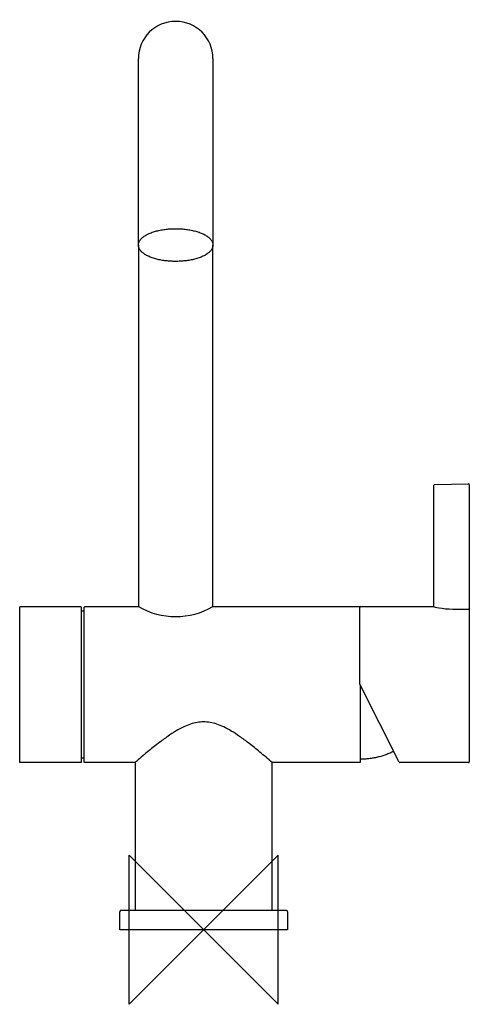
# Model space of a CAD drawing. Header units: millimetres. Extents: x -49 to 71, y -20 to 244.
import ezdxf

# ---------------------------------------------------------------- set-up
doc = ezdxf.new("R2010")
doc.units = ezdxf.units.MM
doc.header["$MEASUREMENT"] = 0
doc.layers.add('ORIGIN', color=6, linetype='Continuous')
doc.layers.add('PLANNING', color=1, linetype='Continuous')

# ---------------------------------------------------------------- blocks, each defined once
blk = doc.blocks.new('707125_F')
at = {"layer": 'ORIGIN'}
for p, q in [((20, 20), (-20, -20)), ((-20, -20), (-20, 20)), ((-20, 20), (20, -20)), ((20, -20), (20, 20))]:
    blk.add_line(p, q, dxfattribs=at)
at = {"layer": 'PLANNING'}
for p, q in [((-17.5, 183.58), (-17.5, 233.5)), ((2.5, 233.5), (2.5, 183.58)), ((61.7, 86.59), (61.7, 119.14)), ((61.9, 119.34), (71, 119.5)), ((41.9, 65.75), (41.9, 86.4)), ((42.1, 86.6), (61.65, 86.6)), ((66.8, 85.96), (71, 85.96)), ((71.2, 85.75), (71.2, 45)), ((52.44, 44.91), (41.92, 65.66)), ((71, 44.8), (52.62, 44.8)), ((-22.5, 0), (-22.5, 4.8)), ((22.5, 4.8), (22.5, 0)), ((22.5, 0), (-22.5, 0))]:
    blk.add_line(p, q, dxfattribs=at)
for points in [[(71.2, 119.3), (71.2, 85.75)], [(-22.1, 5.2), (22.1, 5.2)]]:
    blk.add_lwpolyline(points, dxfattribs=at)
for centre, radius, start, end in [((-7.5, 233.5), 10, 360, 180), ((61.9, 119.14), 0.2, 91, 179.9658), ((71, 119.3), 0.2, 0.202, 92.489), ((-7.5, 104.14), 20.19, 240.3057, 299.6943), ((42.1, 86.4), 0.2, 90, 180), ((70.99, 85.75), 0.207, 0, 88.1879), ((42.14, 65.76), 0.236, 182.0946, 204.7985), ((71, 47.62), 0.2, 350.3886, 358.7518), ((52.62, 45), 0.2, 206.8931, 270), ((71, 45), 0.2, 270, 360), ((-22.1, 4.8), 0.4, 90.0001, 180), ((22.1, 4.8), 0.4, 359.9966, 90.0033)]:
    blk.add_arc(centre, radius, start, end, dxfattribs=at)
for points, weights, degree in [([(-17.5, 183.53), (-17.5, 187.92), (-7.5, 187.92)], [1, 0.707106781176, 1], 2), ([(-7.5, 187.92), (2.5, 187.92), (2.5, 183.53)], [1, 0.707106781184, 1], 2), ([(-7.5, 179.15), (-17.5, 179.15), (-17.5, 183.53)], [1, 0.707106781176, 1], 2), ([(2.5, 183.53), (2.5, 179.15), (-7.5, 179.15)], [1, 0.707106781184, 1], 2), ([(-49.3, 86.4), (-49.3, 86.6), (-49.1, 86.6)], [1, 0.707108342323, 1], 2), ([(-49.3, 86.38), (-49.3, 86.39), (-49.3, 86.4), (-49.3, 86.4)], [1, 0.984507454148, 0.969374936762, 0.954602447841], 3), ([(-33, 86.6), (-32.8, 86.6), (-32.8, 86.4)], [1, 0.707111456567, 1], 2), ([(-32, 86.4), (-32, 86.6), (-31.8, 86.6)], [1, 0.707108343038, 1], 2), ([(41.8, 86.6), (41.89, 86.6), (41.95, 86.53)], [1, 0.911560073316, 1], 2), ([(50.97, 47.82), (46.73, 45.7), (42, 45.7)], [1, 0.973103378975, 1], 2), ([(-49.1, 44.8), (-49.3, 44.8), (-49.3, 45)], [1, 0.707111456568, 1], 2), ([(-32.8, 45), (-32.8, 44.8), (-33, 44.8)], [1, 0.707108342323, 1], 2), ([(-31.8, 44.8), (-32, 44.8), (-32, 45)], [1, 0.707111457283, 1], 2), ([(42, 45), (42, 44.8), (41.8, 44.8)], [1, 0.707107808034, 1], 2)]:
    blk.add_rational_spline(points, weights, degree=degree, dxfattribs=at)
for points in [[(-17.5, 183.48), (-17.5, 135.04), (-17.5, 86.6)], [(2.5, 86.6), (2.5, 135.04), (2.5, 183.48)], [(-49.3, 45), (-49.3, 65.69), (-49.3, 86.38)], [(-49.1, 86.6), (-41.05, 86.6), (-33, 86.6)], [(-32.8, 86.4), (-32.8, 86.39), (-32.8, 86.38)], [(-32.8, 86.38), (-32.8, 65.69), (-32.8, 45)], [(-32.8, 85.45), (-32.4, 85.45), (-32, 85.45)], [(-32, 65.7), (-32, 76.05), (-32, 86.4)], [(-31.8, 86.6), (-24.65, 86.6), (-17.5, 86.6)], [(2.5, 86.6), (22.15, 86.6), (41.8, 86.6)], [(-32, 45), (-32, 55.35), (-32, 65.7)], [(42, 45), (42, 55.25), (42, 65.5)], [(-32, 45.95), (-32.4, 45.95), (-32.8, 45.95)], [(-33, 44.8), (-41.05, 44.8), (-49.1, 44.8)], [(-18.35, 44.8), (-25.08, 44.8), (-31.8, 44.8)], [(-18.35, 44.8), (-18.35, 25), (-18.35, 5.2)], [(18.35, 5.2), (18.35, 25), (18.35, 44.8)], [(41.8, 44.8), (30.08, 44.8), (18.35, 44.8)]]:
    blk.add_open_spline(points, degree=2, dxfattribs=at)
for points, knots in [([(61.65, 86.6), (61.65, 86.6), (62.21, 86.45), (64.1, 86.11), (65.43, 85.96), (66.8, 85.96)], [19.3641589, 19.3641589, 19.3641589, 19.3641589, 19.6141589, 19.6141589, 19.8641589, 19.8641589, 19.8641589, 19.8641589]), ([(18.35, 44.8), (17.27, 45.75), (15.23, 47.51), (12.33, 49.86), (9.77, 51.75), (7.52, 53.23), (5.48, 54.34), (3.58, 55.12), (1.77, 55.59), (0, 55.75), (-1.76, 55.59), (-3.55, 55.13), (-5.45, 54.35), (-7.49, 53.24), (-9.75, 51.76), (-12.3, 49.88), (-15.21, 47.52), (-17.26, 45.76), (-18.35, 44.8)], [0, 0, 0, 0, 4.322179, 8.071058, 11.199266, 13.863447, 16.152058, 18.16312, 20.011507, 21.737102, 23.475621, 25.286281, 27.283249, 29.600084, 32.247441, 35.392779, 39.111948, 43.482225, 43.482225, 43.482225, 43.482225])]:
    blk.add_open_spline(points, degree=3, knots=knots, dxfattribs=at)

msp = doc.modelspace()

# ---------------------------------------------------------------- block references
msp.add_blockref('707125_F', (0, 0))

doc.saveas('drawing.dxf')
